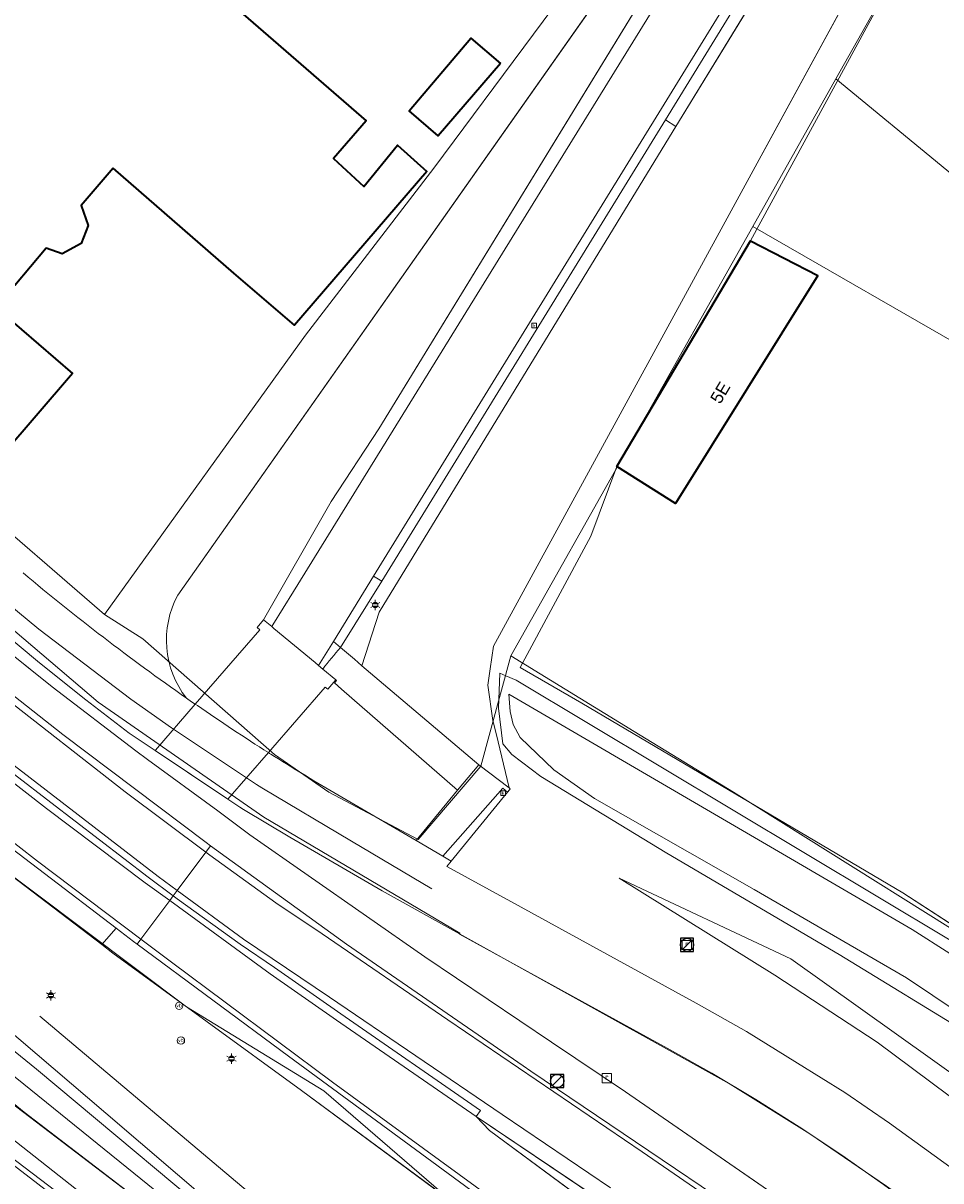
# Model space of a CAD drawing. Header units: metres. Extents: x 163543 to 168130, y 402678 to 405437.
# Tile 17 of 256: x 163944 to 163999, y 403116 to 403186. Entities that reach past the tile are written whole.
import ezdxf
from ezdxf.enums import TextEntityAlignment as Align

# ---------------------------------------------------------------- set-up
doc = ezdxf.new("R2010")
doc.units = ezdxf.units.M
doc.layers.get('0').update_dxf_attribs({"lineweight": 25})
for name, color, linetype, lineweight in [('X-CA190022.004-UO-BGT_Ondergrond$0$GE_117_WGIGeleideconstructie_Grens_GEM', 253, 'X-CA190022.004-UO-BGT_Ondergrond$0$Vangrail', 9), ('X-CA190022.004-UO-BGT_Ondergrond$0$GE_201_SHDHek_Lijn_GEM', 253, 'X-CA190022.004-UO-BGT_Ondergrond$0$Hekwerk', 9), ('X-CA190022.004-UO-BGT_Ondergrond$0$GE_203_VGOHaag_Lijn_GEM', 253, 'X-CA190022.004-UO-BGT_Ondergrond$0$Heg', 9), ('X-CA190022.004-UO-BGT_Ondergrond$0$GE_208_SHDDraadraster_Lijn_GEM', 253, 'X-CA190022.004-UO-BGT_Ondergrond$0$RASTER', 9), ('X-CA190022.004-UO-BGT_Ondergrond$0$GE_214_Wegmarkering_Lijn_GEM', 253, 'Continuous', 9), ('X-CA190022.004-UO-BGT_Ondergrond$0$GE_244_Taludlijn_Lijn_GEM', 253, 'Continuous', 9), ('X-CA190022.004-UO-BGT_Ondergrond$0$GE_262_OSHMuurKleinerDan30cm_Lijn_GEM', 253, 'Continuous', 9), ('X-CA190022.004-UO-BGT_Ondergrond$0$GE_311_WGDRijbaanRegionaleweg_Vlak_GEM', 253, 'Continuous', 9), ('X-CA190022.004-UO-BGT_Ondergrond$0$GE_316_WGDFietspad_Vlak_GEM', 253, 'Continuous', 9), ('X-CA190022.004-UO-BGT_Ondergrond$0$GE_317_WGDVoetpad_Vlak_GEM', 253, 'Continuous', 9), ('X-CA190022.004-UO-BGT_Ondergrond$0$GE_318_WGDVoetpadoptrap_Vlak_GEM', 253, 'Continuous', 9), ('X-CA190022.004-UO-BGT_Ondergrond$0$GE_367_OWGBerm_groenvoorziening_grasenk_GEM', 253, 'Continuous', 9), ('X-CA190022.004-UO-BGT_Ondergrond$0$GE_401_OTDErf_Vlak_GEM', 253, 'Continuous', 9), ('X-CA190022.004-UO-BGT_Ondergrond$0$GE_4502_GBKN_Huisnummer_Lijn_GEM', 7, 'Continuous', 9), ('X-CA190022.004-UO-BGT_Ondergrond$0$GE_461_BTDGraslandoverig_Vlak_GEM', 253, 'Continuous', 9), ('X-CA190022.004-UO-BGT_Ondergrond$0$GE_478_BTDGroenvoorziening_bosplantsoen_GEM', 253, 'Continuous', 9), ('X-CA190022.004-UO-BGT_Ondergrond$0$GE_479_BTDGroenvoorziening_grasenkruida_GEM', 253, 'Continuous', 9), ('X-CA190022.004-UO-BGT_Ondergrond$0$GE_502_WTDWaterloop_Vlak_GEM', 253, 'Continuous', 9), ('X-CA190022.004-UO-BGT_Ondergrond$0$GE_504_WTDWaterloop_sloot_Vlak_GEM', 253, 'Continuous', 9), ('X-CA190022.004-UO-BGT_Ondergrond$0$GE_541_OWTOever_slootkant_Vlak_GEM', 253, 'Continuous', 9), ('X-CA190022.004-UO-BGT_Ondergrond$0$GE_601_PNDgrondvlakpand_Vlak_MV_GEM', 34, 'Continuous', 35), ('X-CA190022.004-UO-BGT_Ondergrond$0$GE_661_SHDMuurGroterDan30cm_Vlak_GEM', 253, 'Continuous', 9), ('X-CA190022.004-UO-BGT_Ondergrond$0$GE_814_BRDVerkeersbord_Punt_GEM', 253, 'Continuous', 9), ('X-CA190022.004-UO-BGT_Ondergrond$0$GE_861_PALLichtmast_Punt_GEM', 253, 'Continuous', 9), ('X-CA190022.004-UO-BGT_Ondergrond$0$GE_885_PutInspectieofRioolput_Punt_GEM', 253, 'Continuous', 9), ('X-CA190022.004-UO-BGT_Ondergrond$0$GE_886_PutKolk_Punt_GEM', 253, 'Continuous', 9), ('X-CA190022.004-UO-BGT_Ondergrond$0$N-WE-RI-PUT_INSPECTIE-S', 253, 'Continuous', 9), ('X-CA190022.004-UO-KAD_Percelen$0$B-WE-KG-GRENS_PERCEEL-GV', 150, 'Continuous', 9), ('X-CA190022.004-UO-WHM_Riolering gemeente_NLCS_v0.1$0$B-WE-RI-PUT-S', 214, 'Continuous', 15)]:
    doc.layers.add(name, color=color, linetype=linetype, lineweight=lineweight)
doc.styles.add('X-CA190022.004-UO-BGT_Ondergrond$0$BGT_NAR', font='arial.ttf', dxfattribs={"height": 1})
doc.styles.add('X-CA190022.004-UO-BGT_Ondergrond$0$NLCS-ISO', font='NLCS-ISO.ttf')
doc.linetypes.add('X-CA190022.004-UO-BGT_Ondergrond$0$Heg', pattern='A,5,-1.5,[2,dgnlstyle-meierijstad.shx,S=0.007937,R=45,X=0,Y=0],-1.5', length=8)
doc.linetypes.add('X-CA190022.004-UO-BGT_Ondergrond$0$Hekwerk', pattern='A,5,-1.5,[2,dgnlstyle-Veghel.shx,S=0.007937,R=0,X=0,Y=0],-1.5', length=8)
doc.linetypes.add('X-CA190022.004-UO-BGT_Ondergrond$0$RASTER', pattern='A,5,-1.5,[2,dgnlstyle-Veghel.shx,S=0.007937,R=0,X=0,Y=0],-1.5', length=8)
doc.linetypes.add('X-CA190022.004-UO-BGT_Ondergrond$0$Vangrail', pattern='A,10,-1.5,[3,dgnlstyle-Veghel.shx,S=0.007937,R=90,X=0,Y=0.5],-1,[3,dgnlstyle-Veghel.shx,S=0.007937,R=270,X=0,Y=-0.5],-1.5', length=14)

# ---------------------------------------------------------------- blocks, each defined once
blk = doc.blocks.new('X-CA190022.004-UO-BGT_Ondergrond$0$SRI-PUT_INSPECTIEPUT_RIOOLPUT-SO')
at = {"color": 0, "linetype": 'ByBlock', "lineweight": 18}
blk.add_lwpolyline([(-1.12, -1.12), (1.12, -1.12), (1.12, 1.12), (-1.12, 1.12)], close=True, dxfattribs=at)
at = {"color": 0, "linetype": 'ByBlock', "lineweight": 18, "style": 'X-CA190022.004-UO-BGT_Ondergrond$0$NLCS-ISO'}
blk.add_text('r', height=1.5, dxfattribs=at).set_placement((0, 0.28), align=Align.MIDDLE_CENTER)
blk = doc.blocks.new('X-CA190022.004-UO-BGT_Ondergrond$0$IMGEOInspectierioolput')
at = {"layer": 'X-CA190022.004-UO-BGT_Ondergrond$0$N-WE-RI-PUT_INSPECTIE-S', "xscale": 10, "yscale": 10, "zscale": 10}
blk.add_blockref('X-CA190022.004-UO-BGT_Ondergrond$0$SRI-PUT_INSPECTIEPUT_RIOOLPUT-SO', (0, 0), dxfattribs=at)
blk = doc.blocks.new('X-CA190022.004-UO-BGT_Ondergrond$0$N-SIE-WEG_LICHTMAST-SO')
h = blk.add_hatch(color=256)
h.paths.add_polyline_path([(1.16, 0.5, 0.658505), (-1.16, 0.5)])
h.paths.add_polyline_path([(-1.16, -0.5, 0.658505), (1.16, -0.5)])
at = {"flags": 128}
for points in [[(-2.19, 1.27), (-1.1, 0.63)], [(-1.16, 0.5), (1.16, 0.5)], [(0, 1.27), (0, 2.53)], [(1.1, 0.63), (2.19, 1.27)], [(-2.19, -1.27), (-1.1, -0.63)], [(-1.16, -0.5), (1.16, -0.5)], [(0, -1.27), (0, -2.53)], [(2.19, -1.27), (1.1, -0.63)]]:
    blk.add_lwpolyline(points, dxfattribs=at)
at = {"ltscale": 0.5}
blk.add_circle((0, 0), 1.27, dxfattribs=at)
at = {"style": 'X-CA190022.004-UO-BGT_Ondergrond$0$NLCS-ISO'}
blk.add_attdef('TYPE', text='', height=1.8, dxfattribs=at).set_placement((0, 2.53), align=Align.BOTTOM_CENTER)
blk = doc.blocks.new('X-CA190022.004-UO-BGT_Ondergrond$0$IMGEOLichtmastpaal')
at = {"xscale": 5, "yscale": 5, "zscale": 5}
blk.add_blockref('X-CA190022.004-UO-BGT_Ondergrond$0$N-SIE-WEG_LICHTMAST-SO', (0, 6.4), dxfattribs=at)
blk = doc.blocks.new('X-CA190022.004-UO-BGT_Ondergrond$0$SRI-KOLK-SO')
at = {"color": 0, "linetype": 'ByBlock', "lineweight": 18}
blk.add_lwpolyline([(-1.125, -1.125), (1.125, -1.125), (1.125, 1.125), (-1.125, 1.125)], close=True, dxfattribs=at)
at = {"color": 0, "linetype": 'ByBlock', "lineweight": 18, "style": 'X-CA190022.004-UO-BGT_Ondergrond$0$NLCS-ISO'}
blk.add_text('k', height=1.5, dxfattribs=at).set_placement((0, 0), align=Align.MIDDLE_CENTER)
blk = doc.blocks.new('X-CA190022.004-UO-BGT_Ondergrond$0$IMGEOKolk')
at = {"xscale": 5, "yscale": 5, "zscale": 5}
blk.add_blockref('X-CA190022.004-UO-BGT_Ondergrond$0$SRI-KOLK-SO', (0, 0), dxfattribs=at)
blk = doc.blocks.new('X-CA190022.004-UO-BGT_Ondergrond$0$SIE-WEG_PAAL_VERKEERSBORD-SO')
at = {"linetype": 'ByBlock', "lineweight": 18}
blk.add_circle((0, 0), 1.5, dxfattribs=at)
at = {"linetype": 'ByBlock', "lineweight": 18, "style": 'X-CA190022.004-UO-BGT_Ondergrond$0$NLCS-ISO'}
blk.add_text('vb', height=1.5, dxfattribs=at).set_placement((0, 0.13), align=Align.MIDDLE_CENTER)
blk = doc.blocks.new('X-CA190022.004-UO-BGT_Ondergrond$0$IMGEOVerkeersbord')
at = {"xscale": 5, "yscale": 5, "zscale": 5}
blk.add_blockref('X-CA190022.004-UO-BGT_Ondergrond$0$SIE-WEG_PAAL_VERKEERSBORD-SO', (0, 0), dxfattribs=at)
blk = doc.blocks.new('X-CA190022.004-UO-WHM_Riolering gemeente_NLCS_v0.1$0$B-SRI-PUT_BETON-SO')
blk.add_line((-1.41, -1.41), (1.41, 1.41))
at = {"lineweight": -3, "flags": 128}
blk.add_lwpolyline([(2, -2), (2, 2), (-2, 2), (-2, -2)], close=True, dxfattribs=at)
at = {"lineweight": -3}
blk.add_circle((0, 0), 2, dxfattribs=at)

msp = doc.modelspace()

# ---------------------------------------------------------------- linework, layer by layer
at = {"layer": 'X-CA190022.004-UO-BGT_Ondergrond$0$GE_117_WGIGeleideconstructie_Grens_GEM'}
for p, q in [((163948.49, 403130.221), (163934.527, 403140.883)), ((163949.159, 403129.71), (163948.49, 403130.221)), ((163960.551, 403121.41), (163949.159, 403129.71)), ((163974.748, 403110.932), (163960.551, 403121.41))]:
    msp.add_line(p, q, dxfattribs=at)
at = {"layer": 'X-CA190022.004-UO-BGT_Ondergrond$0$GE_201_SHDHek_Lijn_GEM'}
for p, q in [((163978.035, 403154.894), (163973.76, 403146.949)), ((163973.76, 403146.949), (163977.489, 403144.798)), ((163977.489, 403144.798), (163996.881, 403133.356)), ((163996.881, 403133.356), (164006.696, 403126.975))]:
    msp.add_line(p, q, dxfattribs=at)
at = {"layer": 'X-CA190022.004-UO-BGT_Ondergrond$0$GE_203_VGOHaag_Lijn_GEM'}
for p, q in [((163937.696, 403152.028), (163945.493, 403145.795)), ((163945.493, 403145.795), (163950.545, 403141.93)), ((163950.545, 403141.93), (163951.254, 403141.408)), ((163951.254, 403141.408), (163955.492, 403138.29)), ((163955.492, 403138.29), (163957.441, 403136.855)), ((163957.441, 403136.855), (163967.993, 403129.482)), ((163967.993, 403129.482), (163975.661, 403124.326))]:
    msp.add_line(p, q, dxfattribs=at)
at = {"layer": 'X-CA190022.004-UO-BGT_Ondergrond$0$GE_208_SHDDraadraster_Lijn_GEM'}
for p, q in [((163975.661, 403124.326), (163980.128, 403121.322)), ((163980.128, 403121.322), (163990.198, 403114.381))]:
    msp.add_line(p, q, dxfattribs=at)
at = {"layer": 'X-CA190022.004-UO-BGT_Ondergrond$0$GE_214_Wegmarkering_Lijn_GEM'}
for p, q in [((163940.706, 403152.542), (163944.681, 403149.278)), ((163944.681, 403149.278), (163950.248, 403145.046)), ((163949.912, 403139.441), (163942.066, 403145.559)), ((163950.248, 403145.046), (163952.696, 403143.315)), ((163944.603, 403135.258), (163934.071, 403143.464)), ((163952.696, 403143.315), (163957.844, 403139.897)), ((163941.217, 403142.554), (163951.895, 403134.331)), ((163945.145, 403138.443), (163941.559, 403141.238)), ((163954.78, 403135.8), (163949.912, 403139.441)), ((163957.844, 403139.897), (163958.151, 403139.693)), ((163958.151, 403139.693), (163963.566, 403136.469)), ((163951.112, 403133.956), (163945.145, 403138.443)), ((163955.021, 403135.62), (163954.78, 403135.8)), ((163963.566, 403136.469), (163968.434, 403133.596)), ((163950.851, 403130.547), (163944.603, 403135.258)), ((163959.013, 403132.74), (163955.021, 403135.62)), ((163952.594, 403132.878), (163951.112, 403133.956)), ((163951.895, 403134.331), (163953.049, 403133.486)), ((163953.049, 403133.486), (163957.05, 403130.556)), ((163958.666, 403128.462), (163952.594, 403132.878)), ((163961.799, 403130.863), (163959.013, 403132.74)), ((163952.692, 403129.159), (163950.851, 403130.547)), ((163957.05, 403130.556), (163962.241, 403127.045)), ((163969.39, 403125.678), (163961.799, 403130.863)), ((163962.435, 403121.908), (163952.692, 403129.159)), ((163962.663, 403125.664), (163958.666, 403128.462)), ((163962.241, 403127.045), (163972.68, 403119.958)), ((163971.101, 403119.837), (163962.663, 403125.664)), ((163981.138, 403117.703), (163969.39, 403125.678)), ((163972.234, 403114.771), (163962.435, 403121.908)), ((163986.224, 403109.663), (163971.101, 403119.837)), ((163972.68, 403119.958), (163979.211, 403115.525)), ((163971.911, 403118.992), (163985.663, 403108.847)), ((163988.361, 403112.741), (163981.138, 403117.703))]:
    msp.add_line(p, q, dxfattribs=at)
at = {"layer": 'X-CA190022.004-UO-BGT_Ondergrond$0$GE_244_Taludlijn_Lijn_GEM'}
for p, q in [((163953.079, 403151.319), (163984.79, 403196.36)), ((163990.772, 403192.083), (163983.168, 403179.637)), ((163986.375, 403174.32), (163994.44, 403189.1)), ((163983.168, 403179.637), (163981.674, 403177.191)), ((163981.674, 403177.191), (163965.24, 403150.29)), ((163972.15, 403148.25), (163986.375, 403174.32)), ((163965.24, 403150.29), (163964.206, 403147.066)), ((163971.951, 403146.87), (163972.15, 403148.25)), ((163971.81, 403145.89), (163971.951, 403146.87)), ((163972.11, 403143.76), (163971.81, 403145.89)), ((163972.302, 403142.964), (163972.11, 403143.76)), ((163973.087, 403139.697), (163972.302, 403142.964)), ((163989.149, 403128.38), (163979.735, 403134.231)), ((163979.735, 403134.231), (163990.116, 403129.364)), ((163990.116, 403129.364), (164006.078, 403117.952)), ((163995.317, 403124.335), (163989.149, 403128.38)), ((163944.75, 403125.898), (163982.184, 403094.34)), ((164005.495, 403116.734), (163995.317, 403124.335)), ((163943.797, 403120.102), (163941.407, 403122.04)), ((163951.824, 403113.958), (163943.797, 403120.102))]:
    msp.add_line(p, q, dxfattribs=at)
at = {"layer": 'X-CA190022.004-UO-BGT_Ondergrond$0$GE_244_Taludlijn_Lijn_GEM', "extrusion": (0, 0, -1)}
msp.add_arc((-163958.083, 403148.616), 5.688, 321.97154, 28.37744, dxfattribs=at)
at = {"layer": 'X-CA190022.004-UO-BGT_Ondergrond$0$GE_262_OSHMuurKleinerDan30cm_Lijn_GEM'}
for p, q in [((163965.216, 403161.371), (163983.766, 403191.674)), ((163962.345, 403156.987), (163965.216, 403161.371)), ((163958.262, 403149.84), (163962.345, 403156.987))]:
    msp.add_line(p, q, dxfattribs=at)
at = {"layer": 'X-CA190022.004-UO-BGT_Ondergrond$0$GE_311_WGDRijbaanRegionaleweg_Vlak_GEM', "flags": 128}
for points in [[(163920.519, 403163.071), (163933.469, 403152.357), (163934.601, 403151.471), (163934.857, 403151.796), (163946.13, 403142.901), (163954.791, 403136.379), (163955.065, 403136.181), (163954.78, 403135.8), (163953.049, 403133.486), (163952.809, 403133.164), (163951.294, 403134.291), (163945.418, 403138.801), (163941.007, 403142.194), (163933.24, 403148.394), (163928.384, 403152.249), (163916.518, 403162.099), (163903.183, 403173.423), (163898.284, 403177.583), (163898.606, 403177.946), (163900.495, 403180.081), (163905.334, 403175.934), (163909.887, 403172.032), (163920.519, 403163.071)], [(163898.284, 403177.583), (163903.183, 403173.423), (163916.518, 403162.099), (163928.384, 403152.249), (163933.24, 403148.394), (163941.007, 403142.194), (163945.418, 403138.801), (163951.294, 403134.291), (163952.809, 403133.164), (163952.594, 403132.878), (163950.851, 403130.547), (163950.626, 403130.246), (163950.406, 403130.409), (163949.351, 403131.211), (163940.676, 403137.809), (163933.352, 403143.473), (163927.68, 403148.011), (163919.527, 403154.687), (163905.759, 403166.231), (163895.843, 403174.724), (163896.143, 403175.075), (163897.991, 403177.241), (163898.284, 403177.583)], [(163999.653, 403100.092), (163994.921, 403103.512), (163986.224, 403109.663), (163971.101, 403119.837), (163971.357, 403120.207), (163962.92, 403126.033), (163958.927, 403128.828), (163956.841, 403130.246), (163953.041, 403132.991), (163952.809, 403133.164), (163953.049, 403133.486), (163954.78, 403135.8), (163955.065, 403136.181)], [(163955.065, 403136.181), (163963.278, 403130.238), (163973.934, 403122.89), (163974.409, 403122.57), (163993.429, 403109.739), (164000.422, 403104.701)], [(164013.529, 403081.379), (163995.891, 403096.032), (163979.592, 403108.808), (163971.758, 403114.67), (163959.772, 403123.476), (163950.626, 403130.246), (163950.851, 403130.547), (163952.594, 403132.878), (163952.809, 403133.164), (163953.041, 403132.991), (163956.841, 403130.246), (163958.927, 403128.828), (163962.92, 403126.033), (163971.357, 403120.207), (163971.101, 403119.837), (163971.911, 403118.992), (163985.663, 403108.847)], [(163994.921, 403103.512), (163999.653, 403100.092), (164006.644, 403094.912), (164012.295, 403090.546), (164017.137, 403086.652), (164021.645, 403082.889), (164019.938, 403080.905), (164013.687, 403086.22), (163998.28, 403098.935), (163985.663, 403108.847), (163971.911, 403118.992), (163971.101, 403119.837), (163986.224, 403109.663), (163994.921, 403103.512)]]:
    msp.add_lwpolyline(points, dxfattribs=at)
at = {"layer": 'X-CA190022.004-UO-BGT_Ondergrond$0$GE_316_WGDFietspad_Vlak_GEM', "flags": 128}
for points in [[(163990.62, 403194.254), (163989.832, 403192.974), (163987.326, 403188.902), (163964.909, 403152.475), (163962.481, 403148.529), (163961.588, 403147.078), (163961.377, 403147.253), (163958.889, 403149.319), (163958.757, 403149.429), (163958.826, 403149.541), (163960.066, 403151.549), (163986.75, 403194.75), (163987.617, 403196.154)], [(163982.534, 403180.038), (163965.413, 403152.164), (163964.909, 403152.475), (163987.326, 403188.902), (163987.801, 403188.612), (163982.534, 403180.038)], [(164012.494, 403101.859), (163998.533, 403113.73), (163995.897, 403115.633), (163991.262, 403118.788), (163986.435, 403121.788), (163986.033, 403122.021), (163975.135, 403128.083), (163965.427, 403133.463), (163959.852, 403136.703), (163957.048, 403138.382), (163956.822, 403138.531), (163956.112, 403139.002), (163953.66, 403140.628), (163951.705, 403141.939), (163950.143, 403142.986), (163947.528, 403144.995), (163944.734, 403147.241), (163935.992, 403154.517), (163935.886, 403154.605), (163933.59, 403156.563), (163922.121, 403166.345), (163915.182, 403172.136), (163915.059, 403171.967), (163911.154, 403175.819)], [(163965.413, 403152.164), (163962.9, 403148.174), (163962.481, 403148.529), (163964.909, 403152.475), (163965.413, 403152.164)], [(163961.991, 403145.774), (163958.556, 403141.816), (163956.112, 403139.002), (163951.705, 403141.939), (163951.732, 403141.97), (163954.136, 403144.742), (163958.031, 403149.233), (163957.874, 403149.369), (163958.262, 403149.84), (163958.757, 403149.429), (163958.889, 403149.319), (163961.377, 403147.253), (163961.588, 403147.078), (163961.844, 403146.865), (163962.619, 403146.221), (163962.143, 403145.651), (163961.991, 403145.774)], [(163953.603, 403145.112), (163953.919, 403144.892), (163954.136, 403144.742), (163954.263, 403144.654)], [(163958.556, 403141.816), (163958.624, 403141.772), (163958.692, 403141.729)], [(163962.509, 403139.406), (163967.484, 403136.512), (163967.487, 403136.516), (163969.091, 403135.557), (163969.585, 403135.261)], [(163969.585, 403135.261), (163969.326, 403134.946), (163973.195, 403132.815), (163984.388, 403126.693), (163987.435, 403124.968), (163990.518, 403123.065), (163993.378, 403121.287), (163996.071, 403119.44), (164000.887, 403115.96)]]:
    msp.add_lwpolyline(points, dxfattribs=at)
at = {"layer": 'X-CA190022.004-UO-BGT_Ondergrond$0$GE_316_WGDFietspad_Vlak_GEM'}
for centre, radius, start, end in [((164031.914, 403257.508), 136.987, 229.93499, 235.13363), ((164024.573, 403246.345), 123.63, 235.33967, 237.72485), ((164031.966, 403257.831), 137.291, 237.74317, 239.60802)]:
    msp.add_arc(centre, radius, start, end, dxfattribs=at)
at = {"layer": 'X-CA190022.004-UO-BGT_Ondergrond$0$GE_317_WGDVoetpad_Vlak_GEM', "flags": 128}
for points in [[(163961.844, 403146.865), (163961.588, 403147.078), (163962.481, 403148.529), (163962.9, 403148.174)], [(163972.997, 403139.433), (163972.713, 403139.662), (163969.091, 403135.557), (163967.487, 403136.516), (163969.977, 403139.542), (163970.296, 403139.924), (163971.26, 403141.08), (163973.087, 403139.697), (163973.165, 403139.638), (163973.116, 403139.578), (163972.997, 403139.433)], [(163972.997, 403139.433), (163969.585, 403135.261), (163969.091, 403135.557), (163972.713, 403139.662), (163972.997, 403139.433)]]:
    msp.add_lwpolyline(points, dxfattribs=at)
at = {"layer": 'X-CA190022.004-UO-BGT_Ondergrond$0$GE_317_WGDVoetpad_Vlak_GEM'}
msp.add_arc((163991.165, 403124.291), 37.004, 139.80394, 142.40825, dxfattribs=at)
at = {"layer": 'X-CA190022.004-UO-BGT_Ondergrond$0$GE_318_WGDVoetpadoptrap_Vlak_GEM', "flags": 128}
for points in [[(163962.9, 403148.174), (163963.747, 403147.456), (163964.206, 403147.066)], [(163964.206, 403147.066), (163971.26, 403141.08), (163970.296, 403139.924), (163969.977, 403139.542), (163962.979, 403145.657), (163962.549, 403146.032), (163962.597, 403146.086), (163962.673, 403146.176), (163962.619, 403146.221), (163961.844, 403146.865)]]:
    msp.add_lwpolyline(points, dxfattribs=at)
at = {"layer": 'X-CA190022.004-UO-BGT_Ondergrond$0$GE_318_WGDVoetpadoptrap_Vlak_GEM', "extrusion": (0, 0, -1)}
msp.add_arc((-163991.165, 403124.291), 37.004, 37.59175, 40.19606, dxfattribs=at)
at = {"layer": 'X-CA190022.004-UO-BGT_Ondergrond$0$GE_367_OWGBerm_groenvoorziening_grasenk_GEM', "flags": 128}
for points in [[(163987.617, 403196.154), (163986.75, 403194.75), (163960.066, 403151.549), (163958.826, 403149.541), (163958.757, 403149.429), (163958.262, 403149.84), (163962.345, 403156.987), (163965.216, 403161.371), (163983.766, 403191.674), (163987.046, 403197.109), (163988.119, 403198.58), (163988.245, 403198.752), (163990.078, 403200.697), (163991.364, 403201.887), (163992.348, 403202.729), (163993.722, 403203.745), (163994.888, 403204.562), (163996.595, 403205.459), (163998.19, 403206.198), (163999.468, 403206.658)], [(163990.772, 403192.083), (163983.168, 403179.637), (163982.534, 403180.038), (163987.801, 403188.612), (163987.326, 403188.902), (163989.832, 403192.974), (163990.62, 403194.254)], [(163981.674, 403177.191), (163965.24, 403150.29), (163964.206, 403147.066), (163963.747, 403147.456), (163962.9, 403148.174), (163965.413, 403152.164), (163982.534, 403180.038), (163983.168, 403179.637), (163981.674, 403177.191)], [(163905.759, 403166.231), (163919.527, 403154.687), (163927.68, 403148.011), (163933.352, 403143.473), (163940.676, 403137.809), (163949.351, 403131.211), (163948.49, 403130.221), (163934.527, 403140.883), (163930.602, 403143.645), (163923.544, 403149.674), (163902.475, 403167.394)], [(164005.092, 403103.832), (163990.198, 403114.381), (163980.128, 403121.322), (163975.661, 403124.326), (163967.993, 403129.482), (163957.441, 403136.855), (163955.492, 403138.29), (163951.254, 403141.408), (163950.545, 403141.93), (163945.493, 403145.795), (163937.696, 403152.028), (163935.35, 403153.931), (163935.886, 403154.605)], [(163935.886, 403154.605), (163935.992, 403154.517), (163944.734, 403147.241), (163947.528, 403144.995), (163950.143, 403142.986), (163951.705, 403141.939), (163953.66, 403140.628), (163956.112, 403139.002), (163956.822, 403138.531), (163957.048, 403138.382), (163959.852, 403136.703), (163965.427, 403133.463), (163975.135, 403128.083), (163986.033, 403122.021), (163986.435, 403121.788), (163991.262, 403118.788), (163995.897, 403115.633), (163998.533, 403113.73), (164012.494, 403101.859)], [(164000.422, 403104.701), (163993.429, 403109.739), (163974.409, 403122.57), (163973.934, 403122.89), (163963.278, 403130.238), (163955.065, 403136.181), (163954.791, 403136.379), (163946.13, 403142.901), (163934.857, 403151.796), (163935.089, 403151.891), (163935.235, 403152.019), (163934.504, 403152.869), (163935.35, 403153.931), (163937.696, 403152.028), (163945.493, 403145.795), (163950.545, 403141.93), (163951.254, 403141.408), (163955.492, 403138.29), (163957.441, 403136.855), (163967.993, 403129.482), (163975.661, 403124.326)], [(163948.49, 403130.221), (163949.351, 403131.211), (163950.406, 403130.409), (163950.626, 403130.246), (163959.772, 403123.476), (163971.758, 403114.67), (163979.592, 403108.808), (163995.891, 403096.032), (164013.529, 403081.379), (164017.355, 403078.103), (164017.262, 403077.977), (164017.337, 403077.882), (164019.021, 403076.486), (164022.704, 403073.552), (164058.231, 403042.158), (164070.693, 403030.945), (164092.034, 403011.678)], [(164079.26, 403021.488), (164058.262, 403040.438), (164036.514, 403059.82), (164021.837, 403072.213), (164017.807, 403075.616), (164016.653, 403076.591), (164013.889, 403078.924), (164012.875, 403079.78), (164007.713, 403084.139), (163990.477, 403098.694), (163974.748, 403110.932), (163960.551, 403121.41), (163949.159, 403129.71), (163948.49, 403130.221)], [(163975.661, 403124.326), (163980.128, 403121.322), (163990.198, 403114.381), (164005.092, 403103.832)]]:
    msp.add_lwpolyline(points, dxfattribs=at)
at = {"layer": 'X-CA190022.004-UO-BGT_Ondergrond$0$GE_401_OTDErf_Vlak_GEM', "flags": 128}
for points in [[(163999.468, 403206.658), (163998.19, 403206.198), (163996.595, 403205.459), (163994.888, 403204.562), (163993.722, 403203.745), (163992.348, 403202.729), (163991.364, 403201.887), (163990.078, 403200.697), (163988.245, 403198.752), (163988.119, 403198.58), (163987.49, 403198.9), (163984.79, 403196.36), (163953.079, 403151.319)], [(163947.47, 403194.73), (163964.46, 403179.97), (163962.483, 403177.696), (163964.325, 403176.013), (163966.343, 403178.503), (163968.13, 403176.905), (163960.136, 403167.629), (163956.47, 403170.78), (163949.173, 403177.115)], [(164006.696, 403126.975), (163996.881, 403133.356), (163977.489, 403144.798), (163973.76, 403146.949), (163978.035, 403154.894), (163979.605, 403159.092), (163983.151, 403156.865), (163991.733, 403170.627), (163987.664, 403172.728), (163997.274, 403190.392), (164002.602, 403194.402)], [(163972.573, 403183.44), (163968.807, 403179.073), (163967.065, 403180.579), (163970.779, 403184.964), (163972.573, 403183.44)], [(163949.173, 403177.115), (163947.239, 403174.852), (163947.662, 403173.649), (163947.241, 403172.572), (163946.09, 403171.941), (163945.138, 403172.276), (163943.243, 403170.027)], [(163940.532, 403170.028), (163946.72, 403164.71), (163940.36, 403157.321)]]:
    msp.add_lwpolyline(points, dxfattribs=at)
at = {"layer": 'X-CA190022.004-UO-BGT_Ondergrond$0$GE_401_OTDErf_Vlak_GEM', "extrusion": (0, 0, -1)}
msp.add_arc((-164031.914, 403257.508), 136.987, 304.86637, 310.06501, dxfattribs=at)
at = {"layer": 'X-CA190022.004-UO-BGT_Ondergrond$0$GE_401_OTDErf_Vlak_GEM'}
msp.add_arc((163958.083, 403148.616), 5.688, 151.62256, 218.02846, dxfattribs=at)
at = {"layer": 'X-CA190022.004-UO-BGT_Ondergrond$0$GE_461_BTDGraslandoverig_Vlak_GEM', "flags": 128}
for points in [[(164005.373, 403072.551), (163988.737, 403085.446), (163972.816, 403097.727), (163956.594, 403110.308), (163942.936, 403120.728), (163927.096, 403133.946), (163927.727, 403134.642), (163943.773, 403121.787), (163957.07, 403111.044), (163973.214, 403098.434), (163989.144, 403086.011), (163994.22, 403082.458), (163992.448, 403084.452), (163989.618, 403086.721), (163973.959, 403098.803), (163957.69, 403111.711), (163944.546, 403122.688), (163928.614, 403135.623), (163870.972, 403194.353)], [(163902.475, 403167.394), (163923.544, 403149.674), (163930.602, 403143.645), (163934.527, 403140.883), (163948.49, 403130.221), (163949.159, 403129.71), (163960.551, 403121.41), (163974.748, 403110.932), (163990.477, 403098.694), (164007.713, 403084.139)], [(163954.263, 403144.654), (163954.136, 403144.742), (163958.031, 403149.233), (163957.874, 403149.369), (163958.262, 403149.84), (163958.757, 403149.429), (163958.889, 403149.319), (163961.377, 403147.253), (163961.588, 403147.078), (163961.844, 403146.865), (163962.619, 403146.221), (163962.673, 403146.176), (163962.597, 403146.086), (163962.549, 403146.032), (163962.979, 403145.657)], [(163962.979, 403145.657), (163969.977, 403139.542), (163967.487, 403136.516), (163967.484, 403136.512), (163962.509, 403139.406)], [(163958.692, 403141.729), (163958.624, 403141.772), (163958.556, 403141.816)], [(163928.614, 403135.623), (163944.546, 403122.688), (163957.69, 403111.711), (163973.959, 403098.803), (163989.618, 403086.721), (163992.448, 403084.452), (163994.22, 403082.458), (163989.144, 403086.011), (163973.214, 403098.434), (163957.07, 403111.044), (163943.773, 403121.787), (163927.727, 403134.642), (163928.614, 403135.623)], [(164004.353, 403070.984), (163987.708, 403084.053), (163971.577, 403096.136), (163955.258, 403108.891), (163941.891, 403119.407), (163925.952, 403132.681), (163927.096, 403133.946), (163942.936, 403120.728), (163956.594, 403110.308), (163972.816, 403097.727), (163988.737, 403085.446), (164005.373, 403072.551), (164004.353, 403070.984)], [(164003.925, 403070.335), (163987.111, 403083.332), (163971.277, 403095.677), (163954.786, 403108.416), (163941.398, 403118.598), (163925.181, 403131.829), (163925.952, 403132.681), (163941.891, 403119.407), (163955.258, 403108.891), (163971.577, 403096.136), (163987.708, 403084.053), (164004.353, 403070.984), (164003.925, 403070.335)]]:
    msp.add_lwpolyline(points, dxfattribs=at)
at = {"layer": 'X-CA190022.004-UO-BGT_Ondergrond$0$GE_461_BTDGraslandoverig_Vlak_GEM', "extrusion": (0, 0, -1)}
for centre, radius, start, end in [((-164024.573, 403246.345), 123.63, 302.27515, 304.66033), ((-164031.966, 403257.831), 137.291, 300.39198, 302.25683)]:
    msp.add_arc(centre, radius, start, end, dxfattribs=at)
at = {"layer": 'X-CA190022.004-UO-BGT_Ondergrond$0$GE_478_BTDGroenvoorziening_bosplantsoen_GEM', "flags": 128}
for points in [[(163953.079, 403151.319), (163984.79, 403196.36), (163987.49, 403198.9), (163988.119, 403198.58), (163987.046, 403197.109), (163983.766, 403191.674)], [(163986.375, 403174.32), (163972.15, 403148.25), (163971.951, 403146.87), (163971.81, 403145.89), (163972.11, 403143.76), (163972.302, 403142.964), (163973.087, 403139.697), (163971.26, 403141.08), (163964.206, 403147.066), (163965.24, 403150.29), (163981.674, 403177.191), (163983.168, 403179.637), (163990.772, 403192.083)], [(163983.766, 403191.674), (163965.216, 403161.371), (163962.345, 403156.987), (163958.262, 403149.84), (163957.874, 403149.369), (163958.031, 403149.233), (163954.136, 403144.742), (163953.919, 403144.892), (163953.603, 403145.112)], [(163994.44, 403189.1), (163986.375, 403174.32)]]:
    msp.add_lwpolyline(points, dxfattribs=at)
at = {"layer": 'X-CA190022.004-UO-BGT_Ondergrond$0$GE_478_BTDGroenvoorziening_bosplantsoen_GEM', "extrusion": (0, 0, -1)}
msp.add_arc((-163958.083, 403148.616), 5.688, 321.97154, 28.37744, dxfattribs=at)
at = {"layer": 'X-CA190022.004-UO-BGT_Ondergrond$0$GE_479_BTDGroenvoorziening_grasenkruida_GEM', "flags": 128}
for points in [[(164002.602, 403194.402), (163997.274, 403190.392), (163987.664, 403172.728), (163984.304, 403167.042), (163979.605, 403159.092), (163978.035, 403154.894), (163973.76, 403146.949), (163977.489, 403144.798), (163996.881, 403133.356), (164006.696, 403126.975)], [(164000.887, 403115.96), (163996.071, 403119.44), (163993.378, 403121.287), (163990.518, 403123.065), (163987.435, 403124.968), (163984.388, 403126.693), (163973.195, 403132.815), (163969.326, 403134.946), (163969.585, 403135.261), (163972.997, 403139.433), (163973.116, 403139.578), (163973.165, 403139.638), (163973.087, 403139.697), (163972.302, 403142.964), (163972.11, 403143.76), (163971.81, 403145.89), (163971.951, 403146.87), (163972.15, 403148.25), (163986.375, 403174.32), (163994.44, 403189.1)], [(164021.456, 403112.63), (164021.313, 403111.925), (164019.978, 403110.585), (164019.25, 403110.638), (164001.261, 403124.595), (163993.033, 403129.627), (163982.623, 403135.745), (163974.999, 403140.382), (163973.257, 403141.702), (163972.721, 403142.352), (163972.444, 403144.497), (163972.54, 403146.614), (163972.892, 403146.461), (163973.525, 403146.186), (164004.105, 403127.874), (164014.567, 403120.11), (164021.459, 403113.493), (164021.456, 403112.63)]]:
    msp.add_lwpolyline(points, dxfattribs=at)
at = {"layer": 'X-CA190022.004-UO-BGT_Ondergrond$0$GE_502_WTDWaterloop_Vlak_GEM', "flags": 128}
msp.add_lwpolyline([(163900.25, 403104.274), (163924.961, 403131.586), (163942.357, 403117.523), (163986.895, 403083.244), (164012.34, 403063.661), (163966.711, 403047.614), (163961.985, 403052.072), (163965.302, 403048.944), (163953.856, 403060.707), (163938.258, 403073.676), (163923.142, 403086.638), (163904.873, 403100.91), (163900.25, 403104.274)], dxfattribs=at)
at = {"layer": 'X-CA190022.004-UO-BGT_Ondergrond$0$GE_504_WTDWaterloop_sloot_Vlak_GEM', "flags": 128}
msp.add_lwpolyline([(163973.076, 403145.339), (163997.447, 403131.132), (164001.981, 403128.232), (164006.703, 403124.765), (164013.931, 403119.376), (164019.887, 403114.318), (164020.387, 403113.514), (164020.69, 403112.607), (164020.686, 403111.842), (164019.897, 403111.361), (164019.602, 403111.456), (164017.965, 403112.576), (164003.462, 403123.936), (163997.102, 403128.206), (163987.897, 403133.555), (163978.253, 403139.045), (163975.789, 403140.77), (163973.759, 403142.733), (163973.338, 403143.513), (163973.161, 403144.308), (163973.076, 403145.339)], dxfattribs=at)
at = {"layer": 'X-CA190022.004-UO-BGT_Ondergrond$0$GE_541_OWTOever_slootkant_Vlak_GEM', "flags": 128}
for points in [[(163972.892, 403146.461), (163973.525, 403146.186), (164004.105, 403127.874), (164014.567, 403120.11), (164021.459, 403113.493), (164021.456, 403112.63), (164021.313, 403111.925), (164019.978, 403110.585), (164019.25, 403110.638), (164001.261, 403124.595), (163993.033, 403129.627), (163982.623, 403135.745), (163974.999, 403140.382), (163973.257, 403141.702), (163972.721, 403142.352), (163972.444, 403144.497), (163972.54, 403146.614), (163972.892, 403146.461)], [(163973.076, 403145.339), (163997.447, 403131.132), (164001.981, 403128.232), (164006.703, 403124.765), (164013.931, 403119.376), (164019.887, 403114.318), (164020.387, 403113.514), (164020.69, 403112.607), (164020.686, 403111.842), (164019.897, 403111.361), (164019.602, 403111.456), (164017.965, 403112.576), (164003.462, 403123.936), (163997.102, 403128.206), (163987.897, 403133.555), (163978.253, 403139.045), (163975.789, 403140.77), (163973.759, 403142.733), (163973.338, 403143.513), (163973.161, 403144.308), (163973.076, 403145.339)]]:
    msp.add_lwpolyline(points, dxfattribs=at)
at = {"layer": 'X-CA190022.004-UO-BGT_Ondergrond$0$GE_601_PNDgrondvlakpand_Vlak_MV_GEM', "flags": 128}
for points in [[(163947.47, 403194.73), (163964.46, 403179.97), (163962.483, 403177.696), (163964.325, 403176.013), (163966.343, 403178.503), (163968.13, 403176.905), (163960.136, 403167.629), (163956.47, 403170.78), (163949.173, 403177.115)], [(163972.573, 403183.44), (163968.807, 403179.073), (163967.065, 403180.579), (163970.779, 403184.964), (163972.573, 403183.44)], [(163949.173, 403177.115), (163947.239, 403174.852), (163947.662, 403173.649), (163947.241, 403172.572), (163946.09, 403171.941), (163945.138, 403172.276), (163943.243, 403170.027)], [(163991.733, 403170.627), (163983.151, 403156.865), (163979.605, 403159.092), (163984.304, 403167.042), (163987.664, 403172.728), (163991.733, 403170.627)], [(163940.532, 403170.028), (163946.72, 403164.71), (163940.36, 403157.321)]]:
    msp.add_lwpolyline(points, dxfattribs=at)
at = {"layer": 'X-CA190022.004-UO-BGT_Ondergrond$0$GE_661_SHDMuurGroterDan30cm_Vlak_GEM', "flags": 128}
msp.add_lwpolyline([(164012.34, 403063.661), (163986.895, 403083.244), (163942.357, 403117.523), (163924.961, 403131.586), (163925.181, 403131.829), (163941.398, 403118.598), (163954.786, 403108.416), (163971.277, 403095.677), (163987.111, 403083.332), (164003.925, 403070.335), (164012.34, 403063.661)], dxfattribs=at)
at = {"layer": 'X-CA190022.004-UO-KAD_Percelen$0$B-WE-KG-GRENS_PERCEEL-GV', "flags": 128}
for points in [[(163948.647, 403150.158), (163960.787, 403167.032), (163968.541, 403177.106), (163986.605, 403201.417), (163996.216, 403211.855), (163988.184, 403214.062), (163979.185, 403216.917), (163970.796, 403220.008), (163962.596, 403223.723), (163956.21, 403226.861), (163949.701, 403230.332), (163944.042, 403233.467), (163905.049, 403187.482), (163904.209, 403186.487), (163907.149, 403183.976), (163939.512, 403156.336), (163940.36, 403157.321)], [(163992.826, 403182.499), (164006.241, 403171.486), (164011.76, 403178.439), (163997.274, 403190.392)], [(163987.804, 403173.587), (164001.609, 403165.649), (164006.241, 403171.486), (163992.826, 403182.499)], [(163987.804, 403173.587), (163973.192, 403147.657), (163980.651, 403143.091), (163986.647, 403139.42), (164005.48, 403127.627), (164019.807, 403116.013), (164045.923, 403138.62), (164006.241, 403171.486), (164001.609, 403165.649)]]:
    msp.add_lwpolyline(points, close=True, dxfattribs=at)
for points in [[(164033.327, 403206.916), (163996.216, 403211.855), (163986.605, 403201.417), (163968.541, 403177.106), (163960.787, 403167.032), (163948.647, 403150.158), (163950.972, 403148.683), (163958.92, 403141.707), (163962.213, 403139.418), (163967.598, 403136.566), (163971.386, 403140.995), (163973.192, 403147.657), (163987.804, 403173.587), (163992.826, 403182.499), (163997.274, 403190.392), (164002.602, 403194.402)], [(163884.498, 403183.483), (163916.342, 403155.991), (163938.264, 403137.97), (163953.603, 403126.462), (163961.91, 403121.39), (164007.974, 403081.606), (164017.162, 403092.265), (164019.797, 403095.322), (164005.39, 403108.04), (164003.042, 403110.051), (164000.645, 403112.005), (163998.202, 403113.9), (163995.713, 403115.734), (163993.18, 403117.508), (163990.605, 403119.219), (163987.989, 403120.867), (163985.333, 403122.451), (163982.64, 403123.97), (163970.089, 403130.861), (163970.126, 403130.903), (163958.273, 403137.927), (163948.27, 403144.864), (163940.35, 403151.579), (163911.989, 403175.753)], [(163896.276, 403164.94), (163918.572, 403145.78), (163948.726, 403120.039), (163983.216, 403090.521), (164005.008, 403078.166), (164007.974, 403081.606), (163961.91, 403121.39), (163953.603, 403126.462), (163938.264, 403137.97), (163916.342, 403155.991), (163884.498, 403183.483)], [(164005.48, 403127.627), (163986.647, 403139.42), (163980.651, 403143.091), (163973.192, 403147.657), (163971.386, 403140.995), (163967.598, 403136.566), (163962.213, 403139.418), (163958.92, 403141.707), (163950.972, 403148.683), (163948.647, 403150.158), (163940.36, 403157.321), (163939.512, 403156.336), (163907.149, 403183.976)], [(163911.989, 403175.753), (163940.35, 403151.579), (163948.27, 403144.864), (163958.273, 403137.927), (163970.126, 403130.903), (163970.089, 403130.861), (163982.64, 403123.97), (163985.333, 403122.451), (163987.989, 403120.867), (163990.605, 403119.219), (163993.18, 403117.508), (163995.713, 403115.734), (163998.202, 403113.9), (164000.645, 403112.005)]]:
    msp.add_lwpolyline(points, dxfattribs=at)

# ---------------------------------------------------------------- block references
at = {"layer": 'X-CA190022.004-UO-BGT_Ondergrond$0$GE_814_BRDVerkeersbord_Punt_GEM', "xscale": 0.03, "yscale": 0.03, "zscale": 0.02}
for p in [(163953.162, 403126.525), (163953.27, 403124.426)]:
    msp.add_blockref('X-CA190022.004-UO-BGT_Ondergrond$0$IMGEOVerkeersbord', p, dxfattribs=at)
at = {"layer": 'X-CA190022.004-UO-BGT_Ondergrond$0$GE_861_PALLichtmast_Punt_GEM', "xscale": 0.025, "yscale": 0.025, "zscale": 0.025}
for p in [(163965.01, 403150.57), (163945.417, 403126.994), (163956.327, 403123.171)]:
    msp.add_blockref('X-CA190022.004-UO-BGT_Ondergrond$0$IMGEOLichtmastpaal', p, dxfattribs=at)
at = {"layer": 'X-CA190022.004-UO-BGT_Ondergrond$0$GE_885_PutInspectieofRioolput_Punt_GEM', "xscale": 0.025, "yscale": 0.025, "zscale": 0.025}
for p in [(163983.835, 403130.197), (163978.995, 403122.155)]:
    msp.add_blockref('X-CA190022.004-UO-BGT_Ondergrond$0$IMGEOInspectierioolput', p, dxfattribs=at)
at = {"layer": 'X-CA190022.004-UO-BGT_Ondergrond$0$GE_886_PutKolk_Punt_GEM', "xscale": 0.025, "yscale": 0.025, "zscale": 0.025}
for p in [(163974.609, 403167.608), (163972.726, 403139.363)]:
    msp.add_blockref('X-CA190022.004-UO-BGT_Ondergrond$0$IMGEOKolk', p, dxfattribs=at)
at = {"layer": 'X-CA190022.004-UO-WHM_Riolering gemeente_NLCS_v0.1$0$B-WE-RI-PUT-S', "xscale": 0.2, "yscale": 0.2, "zscale": 0.2}
for p in [(163983.84, 403130.208), (163976, 403121.984)]:
    msp.add_blockref('X-CA190022.004-UO-WHM_Riolering gemeente_NLCS_v0.1$0$B-SRI-PUT_BETON-SO', p, dxfattribs=at)

# ---------------------------------------------------------------- texts
at = {"layer": 'X-CA190022.004-UO-BGT_Ondergrond$0$GE_4502_GBKN_Huisnummer_Lijn_GEM', "style": 'X-CA190022.004-UO-BGT_Ondergrond$0$BGT_NAR'}
msp.add_text('5E', height=0.75, rotation=59.4, dxfattribs=at).set_placement((163985.845, 403163.56), align=Align.MIDDLE_CENTER)

doc.saveas('drawing.dxf')
